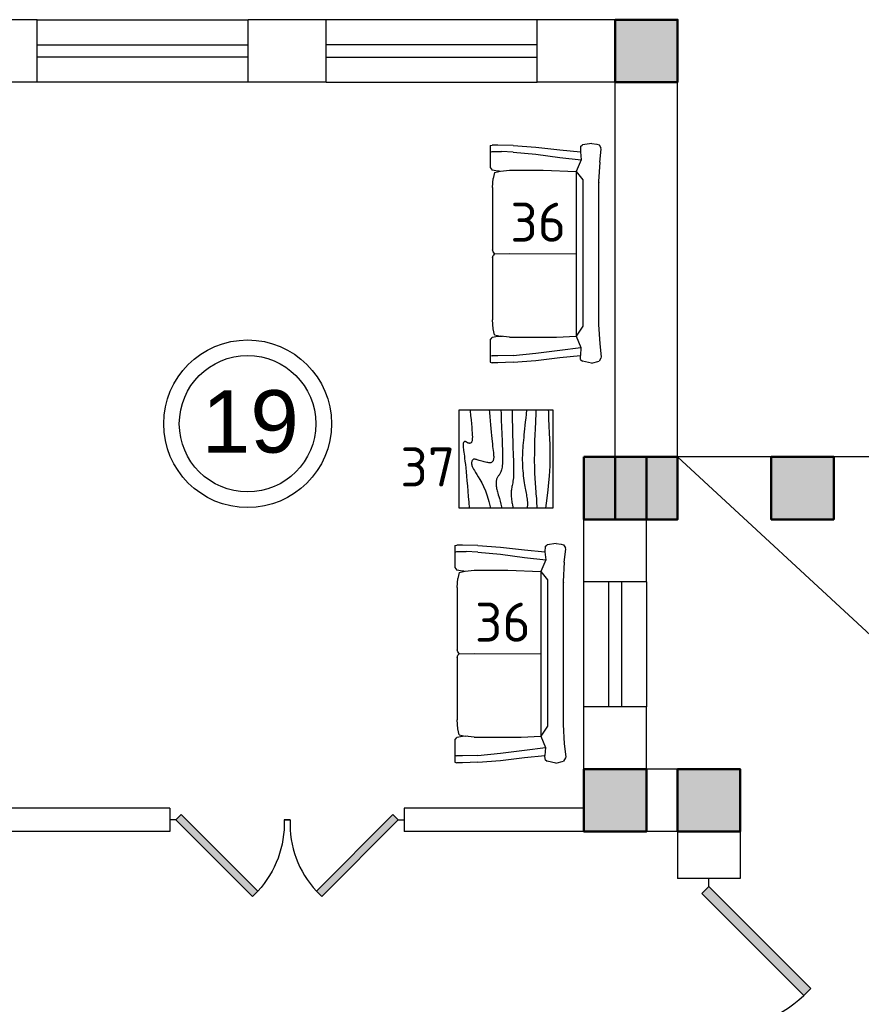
# Model space of a CAD drawing. Header units: millimetres. Extents: x 151654 to 877351, y 70322 to 154322.
# Tile 80 of 173: x 280560 to 285948, y 99232 to 105538. Entities that reach past the tile are written whole.
import ezdxf

# ---------------------------------------------------------------- set-up
doc = ezdxf.new("R2010")
doc.units = ezdxf.units.MM
doc.layers.add('kolonn', color=7, linetype='Continuous')
doc.layers.add('Текст', color=132, linetype='Continuous', lineweight=25)
doc.layers.add('технологич.о', color=152, linetype='Continuous', lineweight=30)
doc.styles.add('GOST', font='isocpeur.ttf')
doc.styles.get("Standard").update_dxf_attribs({"font": 'arial.ttf'})

# ---------------------------------------------------------------- blocks, each defined once
blk = doc.blocks.new('ghsdd')
at = {"ltscale": 50, "true_color": 0x757575}
h = blk.add_hatch(color=8, dxfattribs=at)
h.paths.add_polyline_path([(0, 200), (-200, 200), (-200, 0), (0, 0)])
h.paths.add_polyline_path([(200, 0), (200, 200), (0, 200), (0, 0)])
h.paths.add_polyline_path([(0, 0), (-200, 0), (-200, -200), (0, -200)])
h.paths.add_polyline_path([(0, 0), (0, -200), (200, -200), (200, 0)])
at = {"lineweight": 50, "ltscale": 50}
blk.add_lwpolyline([(200, 200), (200, -200), (-200, -200), (-200, 200), (200, 200)], dxfattribs=at)
blk = doc.blocks.new('jfgjhsdf')
blk.add_hatch(color=1).paths.add_polyline_path([(-592.6, 730.9), (-636.7, 686.7), (0, 50), (44.2, 94.2)])
at = {"color": 1}
for p, q in [((0, 1000), (0, 950)), ((0, 50), (0, 0))]:
    blk.add_line(p, q, dxfattribs=at)
blk.add_lwpolyline([(0, 50), (-636.7, 686.7), (-592.6, 730.9), (44.2, 94.2), (0, 50)], dxfattribs=at)
blk.add_arc((-33.5, 129.6), 821.1, 87.66201, 132.91472, dxfattribs=at)
blk = doc.blocks.new('s-style4-2')
at = {"layer": 'технологич.о', "linetype": 'Continuous'}
for p, q in [((-701, 681.4), (-698, 696.5)), ((-698, 696.5), (-677.8, 707.5)), ((-669.7, 710.5), (-677.8, 707.5)), ((-587, 700.5), (-669.7, 710.5)), ((-587, 700.5), (-462, 693.5)), ((-465.3, 693.6), (-455.9, 694.5)), ((453.9, 693.5), (577.9, 700.5)), ((577.9, 700.5), (660.7, 710.5)), ((660.7, 710.5), (667.7, 707.5)), ((667.7, 707.5), (688.9, 696.5)), ((700, 647.4), (688.9, 696.5)), ((-706, 649.4), (-701, 681.4)), ((-706, 649.4), (-698, 590.4)), ((-462, 693.5), (453.9, 693.5)), ((700, 647.4), (688.9, 590.4)), ((-686.9, 577.4), (-698, 590.4)), ((-686.9, 577.4), (-652.9, 576.8)), ((-665.7, 446.3), (-652.9, 576.8)), ((-652.9, 576.8), (-600.5, 581.3)), ((-617.3, 446.3), (-600.5, 581.3)), ((-600.5, 581.3), (-527.5, 550.4)), ((-527.5, 550.4), (-472.6, 592.3)), ((-472.6, 592.3), (-462, 593.4)), ((-462, 593.4), (453.9, 593.4)), ((453.9, 593.4), (464.4, 592.3)), ((464.4, 592.3), (528.5, 550.4)), ((528.5, 550.4), (600.6, 580.1)), ((617.3, 446.3), (600.6, 580.1)), ((600.6, 580.1), (651, 576.9)), ((677.8, 577.4), (650.6, 576.9)), ((664.7, 446.3), (651, 576.9)), ((677.8, 577.4), (688.9, 590.4)), ((-535.6, 338.6), (-527.5, 550.4)), ((-527.5, 550.4), (528.5, 550.4)), ((-1, 28), (0.5, 550.4)), ((533.6, 424.7), (528.5, 550.5)), ((-681.8, 291.2), (-665.7, 446.3)), ((-637.5, 291.2), (-617.3, 446.3)), ((637.5, 291.2), (617.3, 446.3)), ((682.8, 291.2), (664.7, 446.3)), ((533.6, 123.1), (533.6, 424.7)), ((-535.6, 123.1), (-535.6, 338.6)), ((-692.9, 146.1), (-681.8, 291.2)), ((-651.6, 146.1), (-637.5, 291.2)), ((651.6, 146.1), (637.5, 291.2)), ((694.9, 146.1), (682.8, 291.2)), ((-692.9, 146.1), (-696, 49)), ((-651.6, 146.1), (-654.6, 73)), ((651.6, 146.1), (654.6, 49)), ((694.9, 146.1), (698, 49)), ((-654.6, 12), (-654.6, 73)), ((-529.5, 65), (-535.6, 123.1)), ((-520.5, 28), (-529.5, 65)), ((0, 28), (-1, 123.1)), ((518.4, 28), (527.5, 65)), ((533.6, 123.1), (527.5, 65)), ((528.9, 78.5), (529.5, 49)), ((-696, 49), (-696, 12)), ((-692.9, 0), (-696, 12)), ((-692.9, 0), (-650.6, 0)), ((-655.6, 0), (-651.6, 3.2)), ((-650.6, 0), (-654.6, 12)), ((-650.6, 0), (-551.7, 0)), ((-551.7, 0), (-534.6, 12)), ((-528.5, 49), (-534.6, 12)), ((-528.3, 60), (-528.5, 49)), ((-520.5, 28), (-482.1, 19)), ((-424.6, 14), (-482.1, 19)), ((-424.6, 14), (-25.2, 14)), ((-12.1, 19), (-25.2, 14)), ((-1, 28), (-12.1, 19)), ((0, 28), (10.1, 19)), ((24.2, 14), (10.1, 19)), ((24.2, 14), (422.6, 14)), ((481.1, 19), (422.6, 14)), ((518.4, 28), (481.1, 19)), ((529.5, 49), (535.6, 12)), ((552.7, 0), (535.6, 12)), ((650.6, 0), (654.6, 12)), ((653.6, 0), (651.2, 1.8)), ((654.6, 49), (654.6, 12)), ((693.9, 0), (698, 12)), ((698, 49), (698, 12)), ((552.7, 0), (650.6, 0)), ((650.6, 0), (693.9, 0))]:
    blk.add_line(p, q, dxfattribs=at)
blk = doc.blocks.new('столик журнальный 630х600')
at = {"layer": 'технологич.о', "linetype": 'Continuous'}
for p, q in [((2440298.8, 550476.5), (2440298.8, 549876.5)), ((2440928.8, 550476.5), (2440298.8, 550476.5)), ((2440928.8, 549876.5), (2440928.8, 550476.5)), ((2440298.8, 549876.5), (2440928.8, 549876.5))]:
    blk.add_line(p, q, dxfattribs=at)
for points in [[(2440298.8, 550407.1), (2440305.1, 550406.6), (2440335.6, 550403.8), (2440363.3, 550401.2), (2440388.3, 550398.8), (2440410.5, 550396.8), (2440429.9, 550395.1), (2440446.8, 550393.8), (2440461, 550393.1), (2440472.8, 550392.8), (2440482.6, 550392.9), (2440490.4, 550393.5), (2440496.7, 550394.4), (2440501.5, 550395.7), (2440505.2, 550397.3), (2440508.1, 550399.2), (2440510.3, 550401.3), (2440511.9, 550403.6), (2440513, 550406.1), (2440513.6, 550408.7), (2440513.8, 550411.3), (2440513.5, 550414), (2440513, 550416.6), (2440512.1, 550419.2), (2440511, 550421.6), (2440509.7, 550423.9), (2440508.3, 550426.2), (2440506.9, 550428.3), (2440505.6, 550430.4), (2440504.4, 550432.5), (2440503.4, 550434.5), (2440502.8, 550436.5), (2440502.4, 550438.5), (2440502.5, 550440.5), (2440502.9, 550442.4), (2440503.8, 550444.2), (2440504.9, 550445.8), (2440506.5, 550447.4), (2440508.4, 550448.7), (2440510.8, 550449.8), (2440513.5, 550450.7), (2440516.6, 550451.3), (2440520.4, 550451.7), (2440524.8, 550451.8), (2440529.9, 550451.7), (2440535.9, 550451.3), (2440542.8, 550450.7), (2440550.8, 550449.8), (2440559.8, 550448.7), (2440570.3, 550447.4), (2440582.2, 550445.8), (2440595.8, 550444), (2440611.4, 550442), (2440629, 550439.9), (2440649, 550437.6), (2440671.4, 550435.2), (2440696.5, 550432.6), (2440724, 550429.9), (2440753.8, 550427.2), (2440785.6, 550424.3), (2440819.2, 550421.4), (2440854.4, 550418.5), (2440891, 550415.5), (2440928.8, 550412.5)], [(2440298.8, 550284.8), (2440315.2, 550283.4), (2440343.2, 550281.1), (2440369.8, 550278.8), (2440395.2, 550276.7), (2440419.2, 550274.6), (2440441.8, 550272.5), (2440463, 550270.5), (2440482.8, 550268.5), (2440501, 550266.5), (2440517.8, 550264.6), (2440533.2, 550262.7), (2440547.3, 550261), (2440560, 550259.5), (2440571.4, 550258.2), (2440581.7, 550257.2), (2440590.8, 550256.5), (2440598.7, 550256.2), (2440605.6, 550256.2), (2440611.6, 550256.6), (2440616.8, 550257.3), (2440621.1, 550258.4), (2440624.9, 550259.7), (2440628.1, 550261.3), (2440630.8, 550263.2), (2440633.1, 550265.3), (2440635, 550267.8), (2440636.5, 550270.6), (2440637.6, 550274), (2440638.2, 550277.9), (2440638.4, 550282.5), (2440638.2, 550287.8), (2440637.4, 550293.8), (2440636.2, 550300.7), (2440634.5, 550308.3), (2440632.6, 550316.3), (2440630.4, 550324.5), (2440628.1, 550332.7), (2440625.8, 550340.7), (2440623.5, 550348.3), (2440621.4, 550355.2), (2440619.6, 550361.2), (2440618, 550366.5), (2440616.8, 550371.2), (2440615.9, 550375.2), (2440615.5, 550378.7), (2440615.6, 550381.8), (2440616.2, 550384.6), (2440617.4, 550387.2), (2440619.2, 550389.6), (2440621.6, 550391.8), (2440624.5, 550393.8), (2440627.9, 550395.5), (2440631.8, 550396.8), (2440636, 550397.7), (2440640.6, 550398), (2440645.4, 550397.8), (2440650.6, 550397), (2440656.2, 550395.4), (2440662.6, 550393), (2440669.8, 550389.7), (2440678.3, 550385.2), (2440688.1, 550379.6), (2440699.5, 550372.8), (2440712.8, 550364.5), (2440728.1, 550354.8), (2440745.9, 550344), (2440766.7, 550332.4), (2440790.8, 550320.5), (2440818.6, 550308.6), (2440850.6, 550297), (2440887.2, 550286.2), (2440928.8, 550276.5)], [(2440298.8, 550209.9), (2440325.3, 550209.2), (2440350.9, 550208.3), (2440375.1, 550207.4), (2440398.3, 550206.5), (2440420.7, 550205.5), (2440442.8, 550204.5), (2440464.7, 550203.5), (2440486.5, 550202.5), (2440507.9, 550201.6), (2440528.8, 550200.8), (2440548.8, 550200.2), (2440568, 550199.6), (2440586, 550199.3), (2440602.8, 550199.2), (2440618, 550199.3), (2440631.9, 550199.7), (2440644.4, 550200.3), (2440655.6, 550201.2), (2440665.6, 550202.3), (2440674.6, 550203.7), (2440682.5, 550205.3), (2440689.4, 550207.2), (2440695.5, 550209.3), (2440700.8, 550211.6), (2440705.5, 550214.1), (2440709.8, 550216.7), (2440713.6, 550219.3), (2440717.2, 550222), (2440720.6, 550224.6), (2440724.1, 550227.2), (2440727.7, 550229.6), (2440731.4, 550231.9), (2440735.4, 550234), (2440739.6, 550235.8), (2440744.1, 550237.5), (2440749, 550238.8), (2440754.3, 550239.8), (2440760.1, 550240.5), (2440766.3, 550240.8), (2440773, 550240.8), (2440780, 550240.4), (2440787.3, 550239.7), (2440794.8, 550238.6), (2440802.3, 550237.3), (2440810, 550235.7), (2440817.6, 550233.8), (2440825.2, 550231.7), (2440833.3, 550229.3), (2440842.6, 550226.4), (2440853.7, 550223.2), (2440867.3, 550219.4), (2440883.8, 550215.1), (2440904.1, 550210.1), (2440928.8, 550204.5)], [(2440298.8, 550137.2), (2440328.6, 550137.3), (2440367.4, 550137.1), (2440403.3, 550136.7), (2440436.6, 550136.1), (2440467.6, 550135.3), (2440496.6, 550134.4), (2440523.8, 550133.5), (2440549.4, 550132.5), (2440573.8, 550131.5), (2440596.9, 550130.6), (2440618.7, 550129.7), (2440639.3, 550129), (2440658.5, 550128.5), (2440676.4, 550128.2), (2440692.9, 550128.2), (2440708.1, 550128.5), (2440721.9, 550129.2), (2440734.5, 550130.2), (2440745.9, 550131.4), (2440756.4, 550132.8), (2440765.9, 550134.4), (2440774.7, 550136), (2440782.8, 550137.6), (2440790.4, 550139.2), (2440797.6, 550140.6), (2440804.5, 550141.9), (2440811.3, 550143), (2440818.1, 550143.8), (2440825, 550144.5), (2440832.1, 550144.8), (2440839.7, 550144.8), (2440847.8, 550144.5), (2440856.4, 550143.8), (2440865.4, 550142.9), (2440874.6, 550141.7), (2440883.5, 550140.3), (2440892.1, 550138.9), (2440899.8, 550137.6), (2440906.6, 550136.3), (2440912.1, 550135.2), (2440916.1, 550134.3), (2440918.9, 550133.6), (2440920.8, 550133.2), (2440922.2, 550132.8), (2440923.3, 550132.6), (2440924.6, 550132.5), (2440926.3, 550132.5), (2440928.8, 550132.5)], [(2440298.8, 550046.3), (2440326.4, 550048.6), (2440352.8, 550051.2), (2440376.7, 550053.6), (2440399.1, 550055.9), (2440420.1, 550058.1), (2440440, 550060.2), (2440458.8, 550062.1), (2440476.8, 550063.9), (2440494, 550065.6), (2440510.8, 550067.2), (2440527.1, 550068.6), (2440543.1, 550069.9), (2440559, 550071), (2440574.8, 550071.8), (2440590.5, 550072.5), (2440606.4, 550072.8), (2440622.4, 550072.8), (2440638.8, 550072.5), (2440655.4, 550071.8), (2440672.2, 550070.8), (2440689.1, 550069.5), (2440705.7, 550068), (2440722, 550066.3), (2440737.6, 550064.4), (2440752.5, 550062.5), (2440766.4, 550060.5), (2440779.2, 550058.5), (2440791.1, 550056.5), (2440802.1, 550054.5), (2440812.5, 550052.6), (2440822.4, 550050.7), (2440832, 550048.8), (2440841.5, 550046.9), (2440851.1, 550045.2), (2440860.8, 550043.5), (2440870.7, 550042), (2440880.6, 550040.8), (2440890.5, 550040.1), (2440900.4, 550040), (2440910.1, 550040.6), (2440919.6, 550042), (2440928.8, 550044.5)], [(2440298.8, 549985.8), (2440319.3, 549986.5), (2440375.9, 549988.8), (2440421.5, 549990.8), (2440460.1, 549992.5), (2440495.2, 549993.8), (2440527.6, 549994.8), (2440557.5, 549995.5), (2440585.1, 549995.8), (2440610.6, 549996), (2440634.1, 549995.9), (2440655.9, 549995.6), (2440676.1, 549995.2), (2440694.9, 549994.6), (2440712.6, 549993.9), (2440729.3, 549993.1), (2440745.3, 549992.3), (2440760.7, 549991.3), (2440775.7, 549990.2), (2440790.6, 549989.1), (2440805.6, 549987.8), (2440820.8, 549986.6), (2440836.2, 549985.3), (2440851.7, 549984), (2440867.2, 549982.9), (2440882.8, 549981.9), (2440898.3, 549981.2), (2440913.6, 549980.7), (2440928.8, 549980.5)], [(2440298.8, 549906.3), (2440313.3, 549905.9), (2440340.8, 549905.2), (2440366.7, 549904.3), (2440391, 549903.4), (2440413.9, 549902.5), (2440435.6, 549901.5), (2440456.1, 549900.5), (2440475.6, 549899.5), (2440494.5, 549898.6), (2440513, 549897.7), (2440531.5, 549896.9), (2440550.3, 549896.3), (2440569.6, 549895.9), (2440589.9, 549895.7), (2440611.4, 549895.8), (2440634.6, 549896.3), (2440660.4, 549897.2), (2440689.9, 549898.9), (2440724.1, 549901.4), (2440764, 549905.1), (2440810.7, 549910), (2440865.3, 549916.4), (2440928.8, 549924.5)]]:
    blk.add_lwpolyline(points, dxfattribs=at)

msp = doc.modelspace()

# ---------------------------------------------------------------- linework, layer by layer
at = {"lineweight": 30}
for p, q in [((280672.2, 105538.4), (279272.2, 105538.4)), ((280672.2, 105138.4), (280672.2, 105538.4)), ((282522.2, 105538.4), (282022.2, 105538.4)), ((282022.2, 105138.4), (282022.2, 105538.4)), ((282522.2, 105138.4), (282522.2, 105538.4)), ((283872.2, 105138.4), (283872.2, 105538.4)), ((284772.2, 105538.4), (283872.2, 105538.4)), ((284772.2, 102338.4), (284772.2, 105538.4)), ((280672.2, 105138.4), (280172.2, 105138.4)), ((282522.2, 105138.4), (282022.2, 105138.4)), ((284372.2, 105138.4), (283872.2, 105138.4)), ((284372.2, 102738.4), (284372.2, 105138.4)), ((284372.2, 102738.4), (284172.2, 102738.4)), ((284172.2, 101938.4), (284172.2, 102738.4)), ((284772.2, 102338.4), (284572.2, 102338.4)), ((284572.2, 101938.4), (284572.2, 102338.4)), ((284572.2, 101938.4), (284172.2, 101938.4)), ((284572.2, 101138.4), (284172.2, 101138.4)), ((284172.2, 100488.4), (284172.2, 101138.4)), ((284572.2, 100738.4), (284572.2, 101138.4)), ((285172.2, 100738.4), (284572.2, 100738.4)), ((285172.2, 100738.4), (285172.2, 100038.4)), ((281522.2, 100488.4), (280172.2, 100488.4)), ((281522.2, 100488.4), (281522.2, 100338.4)), ((283022.2, 100488.4), (283022.2, 100338.4)), ((284172.2, 100488.4), (283022.2, 100488.4)), ((281522.2, 100338.4), (279222.2, 100338.4)), ((284772.2, 100338.4), (283022.2, 100338.4)), ((284772.2, 100338.4), (284772.2, 100038.4)), ((285172.2, 100038.4), (284772.2, 100038.4))]:
    msp.add_line(p, q, dxfattribs=at)
at = {"color": 1}
for p, q in [((280672.2, 105538.4), (282022.2, 105538.4)), ((283872.2, 105538.4), (282522.2, 105538.4)), ((280672.2, 105378.4), (282022.2, 105378.4)), ((283872.2, 105378.4), (282522.2, 105378.4)), ((282022.2, 105298.4), (280672.2, 105298.4)), ((282522.2, 105298.4), (283872.2, 105298.4)), ((282022.2, 105138.4), (280672.2, 105138.4)), ((282522.2, 105138.4), (283872.2, 105138.4)), ((292772.2, 95338.4), (284772.2, 102738.4)), ((284172.2, 101138.4), (284172.2, 101938.4)), ((284332.2, 101138.4), (284332.2, 101938.4)), ((284412.2, 101938.4), (284412.2, 101138.4)), ((284572.2, 101938.4), (284572.2, 101138.4))]:
    msp.add_line(p, q, dxfattribs=at)
msp.add_lwpolyline([(284772.2, 95338.4), (292772.2, 95338.4), (292772.2, 102738.4), (284772.2, 102738.4)], dxfattribs=at)
for radius in [537, 437]:
    msp.add_circle((282019.1, 102950.6), radius, dxfattribs=at)

# ---------------------------------------------------------------- block references
for p, xscale, yscale, zscale, rotation in [((281522.2, 100413.4), -0.7692307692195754, 0.7692307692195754, 0.769230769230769, 270), ((283022.2, 100413.4), 0.7692307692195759, 0.7692307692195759, 0.7692307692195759, 90), ((284972.2, 100038.4), 1.025641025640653, 1.025641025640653, 1.025641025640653, 180)]:
    msp.add_blockref('jfgjhsdf', p, dxfattribs=dict(xscale=xscale, yscale=yscale, zscale=zscale, rotation=rotation))
at = {"layer": 'kolonn', "xscale": -1}
for p in [(284572.2, 105338.4), (284372.2, 102538.4), (284572.2, 102538.4), (285572.2, 102538.4), (284372.2, 100538.4), (284972.2, 100538.4)]:
    msp.add_blockref('ghsdd', p, dxfattribs=at)
at = {"layer": 'Текст', "xscale": -1, "rotation": 90}
msp.add_blockref('столик журнальный 630х600', (833850.8, 2543338.9), dxfattribs=at)
at = {"layer": 'технологич.о', "linetype": 'Continuous', "rotation": 270}
for p in [(283572.7, 104039.3, -11.2), (283346.2, 101477.6, -11.2)]:
    msp.add_blockref('s-style4-2', p, dxfattribs=at)

# ---------------------------------------------------------------- texts
at = {"style": 'GOST'}
for s, p in [('36', (283701.1, 104116.2)), ('37', (282997.2, 102548.8, 11.2)), ('36', (283474.5, 101554.5))]:
    msp.add_text(s, height=250, dxfattribs=at).set_placement(p)
at = {"color": 1}
msp.add_text('19', height=400, dxfattribs=at).set_placement((281725.9, 102765.5))

doc.saveas('drawing.dxf')
